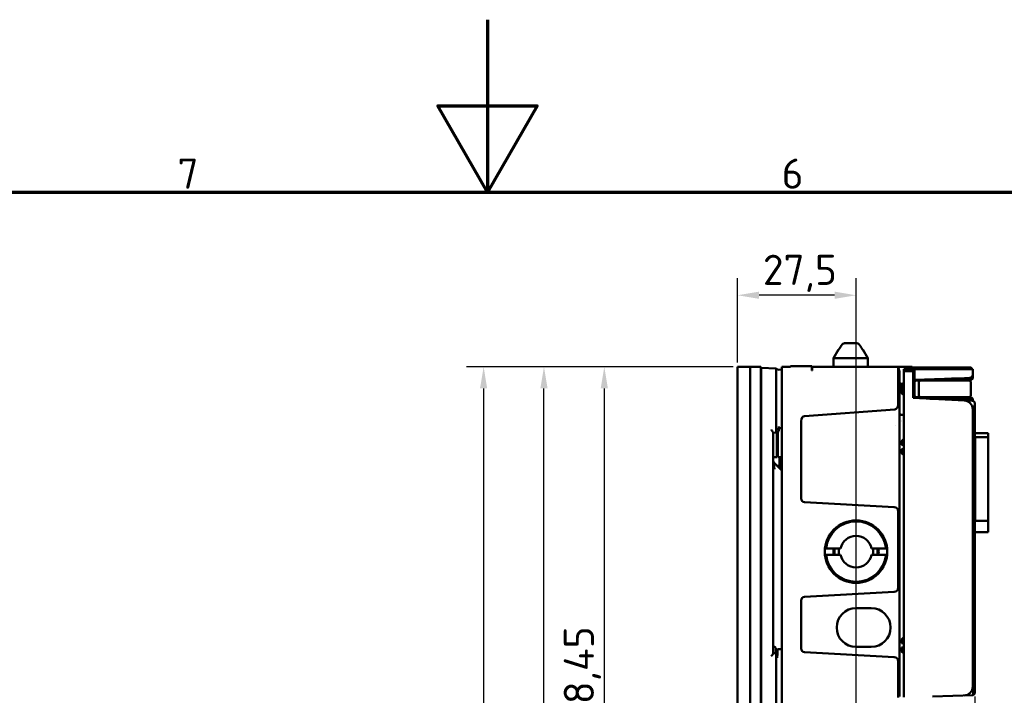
# Model space of a CAD drawing. Header units: millimetres. Extents: x 0 to 5104, y -184 to 1188.
# Tile 101 of 221: x 732 to 961, y 1031 to 1188. Entities that reach past the tile are written whole.
import ezdxf

# ---------------------------------------------------------------- set-up
doc = ezdxf.new("R2010")
doc.units = ezdxf.units.MM
doc.header["$LTSCALE"] = 2
doc.layers.get('0').update_dxf_attribs({"lineweight": 25})
for name, color, linetype, lineweight in [('Bemaßung (ISO)', 7, 'Continuous', 25), ('Rahmen (ISO)', 7, 'Continuous', 70), ('Sichtbar (ISO)', 7, 'Continuous', 50)]:
    doc.layers.add(name, color=color, linetype=linetype, lineweight=lineweight)
doc.styles.add('Notiztext (DIN)', font='isocpeur.ttf')
doc.dimstyles.new('Standard (DIN)', dxfattribs={"dimscale": 2, "dimtxt": 3.5, "dimasz": 2.5, "dimexe": 2, "dimexo": 0.5, "dimgap": 0.5, "dimtad": 1, "dimrnd": 1e-08, "dimtxsty": 'Notiztext (DIN)', "dimcen": 0.09, "dimdle": 10, "dimclrd": 256, "dimclre": 256, "dimclrt": 256, "dimadec": 0, "dimazin": 0, "dimtfac": 1, "dimtmove": 0, "dimatfit": 3, "dimfxl": 1, "dimtolj": 1, "dimtzin": 0, "dimlwd": -1, "dimlwe": -1, "dimarcsym": 0})

# ---------------------------------------------------------------- blocks, each defined once
blk = doc.blocks.new('Ränder Vorgaberahmen')
at = {"layer": 'Rahmen (ISO)', "flags": 128}
for points in [[(420.5, 594), (420.5, 574), (414.73, 584), (426.27, 584), (420.5, 574)], [(20, 20), (20, 574), (821, 574), (821, 20), (20, 20)]]:
    blk.add_lwpolyline(points, dxfattribs=at)
at = {"layer": 'Rahmen (ISO)', "char_height": 3.5, "attachment_point": 7, "style": 'Notiztext (DIN)'}
for s, insert in [('7', (384.53, 574.4)), ('6', (454.62, 574.4))]:
    blk.add_mtext(s, dxfattribs=dict(at, insert=insert))
blk = doc.blocks.new('*D28')
at = {"layer": 'Bemaßung (ISO)', "transparency": 16777216}
for p, q in [((898.01, 1107.48), (836.1, 1107.48)), ((840.1, 1102.48), (840.1, 616.58)), ((898.01, 611.58), (836.1, 611.58))]:
    blk.add_line(p, q, dxfattribs=at)
for points in [[(839.26, 1102.48), (840.93, 1102.48), (840.1, 1107.48)], [(839.26, 616.58), (840.93, 616.58), (840.1, 611.58)]]:
    blk.add_solid(points, dxfattribs=at)
at = {"layer": 'Defpoints', "color": 0, "transparency": 16777216}
for p in [(899.01, 1107.48), (840.1, 611.58), (899.01, 611.58)]:
    blk.add_point(p, dxfattribs=at)
at = {"layer": 'Bemaßung (ISO)', "transparency": 16777216, "insert": (830.7, 848.83), "char_height": 7, "attachment_point": 1, "rotation": 90, "style": 'Notiztext (DIN)'}
blk.add_mtext('\\A1;495,9', dxfattribs=at)
blk = doc.blocks.new('*D31')
at = {"layer": 'Bemaßung (ISO)', "transparency": 16777216}
for p, q in [((898.01, 1107.48), (850.1, 1107.48)), ((854.1, 914.03), (854.1, 1102.48)), ((922.81, 909.03), (850.1, 909.03))]:
    blk.add_line(p, q, dxfattribs=at)
for points in [[(853.26, 1102.48), (854.93, 1102.48), (854.1, 1107.48)], [(853.26, 914.03), (854.93, 914.03), (854.1, 909.03)]]:
    blk.add_solid(points, dxfattribs=at)
at = {"layer": 'Defpoints', "color": 0, "transparency": 16777216}
for p in [(854.1, 1107.48), (899.01, 1107.48), (923.81, 909.03)]:
    blk.add_point(p, dxfattribs=at)
at = {"layer": 'Bemaßung (ISO)', "transparency": 16777216, "insert": (844.7, 995.85), "char_height": 7, "attachment_point": 1, "rotation": 90, "style": 'Notiztext (DIN)'}
blk.add_mtext('\\A1;198,45', dxfattribs=at)
blk = doc.blocks.new('*D32')
at = {"layer": 'Bemaßung (ISO)', "transparency": 16777216}
for p, q in [((898.01, 1107.48), (864.1, 1107.48)), ((868.1, 1102.48), (868.1, 964.03)), ((922.76, 959.03), (864.1, 959.03))]:
    blk.add_line(p, q, dxfattribs=at)
for points in [[(867.26, 1102.48), (868.93, 1102.48), (868.1, 1107.48)], [(867.26, 964.03), (868.93, 964.03), (868.1, 959.03)]]:
    blk.add_solid(points, dxfattribs=at)
at = {"layer": 'Defpoints', "color": 0, "transparency": 16777216}
for p in [(899.01, 1107.48), (868.1, 959.03), (923.76, 959.03)]:
    blk.add_point(p, dxfattribs=at)
at = {"layer": 'Bemaßung (ISO)', "transparency": 16777216, "insert": (858.7, 1020.5), "char_height": 7, "attachment_point": 1, "rotation": 90, "style": 'Notiztext (DIN)'}
blk.add_mtext('\\A1;148,45', dxfattribs=at)
blk = doc.blocks.new('*D39')
at = {"layer": 'Bemaßung (ISO)', "transparency": 16777216}
for p, q in [((954.06, 1031.01), (954.06, 563.94)), ((899.01, 858.58), (899.01, 563.94)), ((904.01, 567.94), (949.06, 567.94))]:
    blk.add_line(p, q, dxfattribs=at)
for points in [[(904.01, 568.78), (904.01, 567.11), (899.01, 567.94)], [(949.06, 568.78), (949.06, 567.11), (954.06, 567.94)]]:
    blk.add_solid(points, dxfattribs=at)
at = {"layer": 'Defpoints', "color": 0, "transparency": 16777216}
for p in [(954.06, 1032.01), (899.01, 859.58), (954.06, 567.94)]:
    blk.add_point(p, dxfattribs=at)
at = {"layer": 'Bemaßung (ISO)', "transparency": 16777216, "insert": (922.34, 575.94), "char_height": 7, "attachment_point": 1, "style": 'Notiztext (DIN)'}
blk.add_mtext('\\A1;55', dxfattribs=at)
blk = doc.blocks.new('*D41')
at = {"layer": 'Bemaßung (ISO)', "transparency": 16777216}
for p, q in [((899.01, 1108.48), (899.01, 1128.09)), ((926.51, 933.93), (926.51, 1128.09)), ((921.51, 1124.09), (904.01, 1124.09))]:
    blk.add_line(p, q, dxfattribs=at)
for points in [[(904.01, 1124.93), (904.01, 1123.26), (899.01, 1124.09)], [(921.51, 1124.93), (921.51, 1123.26), (926.51, 1124.09)]]:
    blk.add_solid(points, dxfattribs=at)
at = {"layer": 'Defpoints', "color": 0, "transparency": 16777216}
for p in [(899.01, 1124.09), (899.01, 1107.48), (926.51, 932.93)]:
    blk.add_point(p, dxfattribs=at)
at = {"layer": 'Bemaßung (ISO)', "transparency": 16777216, "insert": (904.89, 1133.49), "char_height": 7, "attachment_point": 1, "style": 'Notiztext (DIN)'}
blk.add_mtext('\\A1;27,5', dxfattribs=at)

msp = doc.modelspace()

# ---------------------------------------------------------------- linework, layer by layer
at = {"layer": 'Sichtbar (ISO)'}
for p, q in [((926.447, 1112.98), (924.078, 1112.98)), ((922.417, 1111.48), (921.262, 1109.48)), ((922.518, 1111.48), (922.417, 1111.48)), ((928.108, 1111.48), (928.007, 1111.48)), ((928.108, 1111.48), (929.262, 1109.48)), ((921.262, 1109.48), (929.262, 1109.48)), ((921.262, 1107.48), (921.262, 1109.48)), ((929.262, 1107.48), (929.262, 1109.48)), ((899.012, 859.58), (899.012, 1107.479)), ((899.012, 1107.479), (901.962, 1107.479)), ((904.096, 1107.48), (901.962, 1107.48)), ((901.962, 1107.48), (901.962, 1107.479)), ((901.962, 859.58), (901.962, 1107.479)), ((904.366, 1107.333), (904.096, 1107.48)), ((904.364, 1107.48), (904.096, 1107.48)), ((904.364, 1107.48), (904.379, 1107.48)), ((904.503, 1107.182), (904.379, 1107.48)), ((904.381, 1107.103), (904.381, 859.956)), ((904.467, 1106.456), (904.467, 860.603)), ((907.963, 1107.07), (904.474, 1107.253)), ((907.978, 1093.051), (907.978, 1106.272)), ((908.428, 1106.812), (909.262, 1106.841)), ((909.262, 1107.48), (909.262, 611.58)), ((911.262, 1107.48), (909.262, 1107.48)), ((911.262, 1107.68), (911.262, 1107.48)), ((911.262, 1107.68), (916.262, 1107.68)), ((916.262, 1106.68), (916.262, 1107.68)), ((916.362, 1106.68), (916.262, 1106.68)), ((936.27, 1107.48), (916.362, 1107.48)), ((916.362, 1107.48), (916.362, 1106.68)), ((936.296, 1107.48), (936.27, 1107.48)), ((936.296, 1107.48), (938.577, 1107.48)), ((936.296, 1107.48), (936.512, 1106.67)), ((936.296, 1098.755), (936.296, 1107.093)), ((936.562, 1106.283), (936.562, 1097.834)), ((937.562, 1106.98), (939.762, 1106.98)), ((937.562, 1106.48), (937.562, 1106.98)), ((939.762, 1106.48), (937.562, 1106.48)), ((937.562, 1030.893), (937.562, 1106.48)), ((939.496, 1107.48), (938.577, 1107.48)), ((939.496, 1107.48), (939.629, 1106.98)), ((939.536, 1107.33), (952.062, 1107.33)), ((952.062, 1107.13), (939.589, 1107.13)), ((940.062, 1106.68), (939.762, 1106.98)), ((939.762, 1106.48), (939.762, 1106.98)), ((951.667, 1106.98), (939.762, 1106.98)), ((940.062, 1106.355), (939.762, 1106.48)), ((939.762, 1100.295), (939.762, 1106.48)), ((940.062, 1106.68), (940.062, 1106.355)), ((940.062, 1106.355), (940.062, 1100.279)), ((953.562, 1106.98), (951.667, 1106.98)), ((952.862, 1107.33), (952.062, 1107.33)), ((952.062, 1107.13), (952.986, 1107.13)), ((952.986, 1107.13), (952.862, 1107.33)), ((953.562, 1106.98), (953.562, 1105.638)), ((937.054, 1103.549), (937.202, 1103.53)), ((937.562, 1103.891), (937.062, 1103.391)), ((937.062, 1103.168), (937.062, 1103.391)), ((951.655, 1104.896), (940.062, 1104.491)), ((940.062, 1104.391), (952.594, 1104.391)), ((940.762, 1104.341), (940.562, 1104.341)), ((941.562, 1104.341), (940.762, 1104.341)), ((941.062, 1103.841), (941.062, 1100.941)), ((951.162, 1104.341), (941.562, 1104.341)), ((952.615, 1104.791), (948.653, 1104.791)), ((951.162, 1104.341), (952.662, 1104.341)), ((951.655, 1104.896), (952.887, 1104.939)), ((953.162, 1104.391), (952.594, 1104.391)), ((952.615, 1104.791), (953.562, 1104.791)), ((953.162, 1104.391), (953.562, 1104.791)), ((953.162, 1103.841), (953.162, 1100.941)), ((953.562, 1104.791), (953.562, 1105.638)), ((936.762, 1102.651), (936.762, 1102.651)), ((937.062, 1101.613), (937.062, 1103.168)), ((937.062, 1101.391), (937.062, 1101.613)), ((937.562, 1100.891), (937.062, 1101.391)), ((939.762, 1100.295), (951.667, 1099.671)), ((940.062, 1100.391), (952.599, 1100.391)), ((940.48, 1100.391), (940.48, 1100.448)), ((940.562, 1100.441), (940.762, 1100.441)), ((940.762, 1100.441), (941.562, 1100.441)), ((940.762, 1100.441), (940.762, 1100.391)), ((941.562, 1100.441), (951.162, 1100.441)), ((952.615, 1100.091), (943.654, 1100.091)), ((947.577, 1099.885), (951.162, 1099.885)), ((952.662, 1100.441), (951.162, 1100.441)), ((952.108, 1099.648), (953.498, 1099.575)), ((953.262, 1100.391), (952.599, 1100.391)), ((952.615, 1100.091), (953.562, 1100.091)), ((953.262, 1100.391), (953.562, 1100.091)), ((953.498, 1099.575), (953.724, 1099.563)), ((953.562, 1100.091), (953.562, 1099.571)), ((953.724, 1099.563), (954.062, 1099.206)), ((953.724, 1099.563), (953.724, 1099.563)), ((954.062, 1099.206), (954.062, 1098.662)), ((914.521, 1096.055), (935.501, 1097.61)), ((936.562, 1097.834), (936.562, 1094.865)), ((936.562, 1097.362), (936.562, 1097.362)), ((953.562, 1033.261), (953.562, 1097.673)), ((953.724, 1079.669), (953.724, 1097.578)), ((954.062, 1098.662), (954.062, 1079.669)), ((913.762, 1094.925), (913.762, 1076.927)), ((936.562, 1094.865), (936.562, 1093.446)), ((937.04, 1094.97), (937.04, 1094.97)), ((937.041, 1094.831), (937.041, 1094.831)), ((937.045, 1096.348), (937.562, 1096.33)), ((907.262, 1041.04), (907.262, 1092.269)), ((907.262, 1092.192), (907.975, 1092.254)), ((907.978, 1093.051), (908.562, 1093.051)), ((908.162, 1086.53), (908.162, 1092.36)), ((908.262, 1088.73), (908.262, 1092.416)), ((908.362, 1086.53), (908.362, 1092.472)), ((908.562, 1093.655), (908.562, 1093.051)), ((909.262, 1093.265), (908.562, 1093.277)), ((908.562, 1093.051), (908.562, 1092.585)), ((935.656, 1093.838), (935.656, 1093.838)), ((936.562, 1093.446), (936.562, 1076.727)), ((957.162, 1092.113), (954.062, 1092.113)), ((957.162, 1092.113), (957.162, 1091.171)), ((937.062, 1090.285), (937.562, 1090.785)), ((937.062, 1090.285), (937.062, 1090.049)), ((937.062, 1090.049), (937.062, 1089.633)), ((954.162, 1091.171), (957.162, 1091.171)), ((954.162, 1091.171), (954.162, 1071.745)), ((957.162, 1091.171), (957.162, 1071.745)), ((908.262, 1088.73), (908.162, 1088.712)), ((908.262, 1089.03), (908.362, 1089.03)), ((937.062, 1089.385), (937.062, 1089.633)), ((937.562, 1089.385), (937.062, 1089.385)), ((937.062, 1088.137), (937.062, 1088.385)), ((937.062, 1088.385), (937.562, 1088.385)), ((937.062, 1088.137), (937.062, 1087.721)), ((937.062, 1087.485), (937.062, 1087.721)), ((937.062, 1087.485), (937.562, 1086.985)), ((908.162, 1086.53), (907.262, 1086.53)), ((907.555, 1085.148), (909.262, 1083.441)), ((908.362, 1086.53), (909.262, 1086.53)), ((908.762, 1086.03), (908.762, 1083.941)), ((909.254, 1086.529), (909.262, 1086.53)), ((907.479, 1084.346), (907.48, 1084.347)), ((908.173, 1084.53), (908.762, 1084.53)), ((954.062, 1079.669), (953.724, 1079.669)), ((953.767, 1076.898), (953.767, 1078.722)), ((954.062, 1079.669), (954.062, 1079.056)), ((954.062, 1079.056), (954.062, 1077.232)), ((935.382, 1074.968), (914.521, 1076.1)), ((936.562, 1076.727), (936.562, 1074.801)), ((954.062, 1077.232), (953.767, 1076.898)), ((953.962, 1077.077), (953.962, 1070.436)), ((953.962, 1076.117), (954.062, 1076.08)), ((954.062, 1077.232), (954.062, 1077.199)), ((954.062, 1077.199), (954.062, 1076.494)), ((954.062, 1076.494), (954.062, 1076.08)), ((954.062, 1076.08), (954.062, 1069.223)), ((936.296, 1056.256), (936.296, 1074.003)), ((936.562, 1074.801), (936.562, 1074.243)), ((936.562, 1074.243), (936.562, 1056.016)), ((957.162, 1071.745), (954.162, 1071.745)), ((957.162, 1071.745), (957.162, 1069.113)), ((953.962, 1069.997), (953.562, 1069.597)), ((953.705, 1069.557), (953.705, 1069.74)), ((953.705, 1069.557), (953.705, 1067.917)), ((953.962, 1069.997), (953.962, 1070.436)), ((954.062, 1068.17), (954.062, 1069.223)), ((957.162, 1069.113), (954.062, 1069.113)), ((953.562, 1067.53), (954.062, 1067.53)), ((953.705, 1067.53), (953.705, 1067.917)), ((954.062, 1068.17), (954.062, 1067.53)), ((954.062, 1058.04), (954.062, 1067.53)), ((919.55, 1065.355), (922.919, 1065.355)), ((930.106, 1065.355), (933.475, 1065.355)), ((922.919, 1063.905), (919.55, 1063.905)), ((933.475, 1063.905), (930.106, 1063.905)), ((953.722, 1058.457), (953.562, 1058.49)), ((954.062, 1057.46), (954.062, 1058.04)), ((936.562, 1056.016), (936.562, 1055.458)), ((936.562, 1055.458), (936.562, 1053.532)), ((953.659, 1057.46), (953.659, 1032.014)), ((953.659, 1057.46), (954.062, 1057.46)), ((954.062, 1032.014), (954.062, 1057.46)), ((913.762, 1053.332), (913.762, 1042.14)), ((914.521, 1054.159), (935.382, 1055.291)), ((936.562, 1053.532), (936.562, 1041.938)), ((926.512, 1051.53), (930.012, 1051.53)), ((937.062, 1044.281), (937.562, 1044.781)), ((937.062, 1044.281), (937.062, 1044.045)), ((937.062, 1044.045), (937.062, 1043.63)), ((907.562, 1042.53), (907.262, 1042.53)), ((907.862, 1041.065), (907.862, 1042.23)), ((908.262, 1042.027), (909.262, 1042.044)), ((908.262, 1042.027), (908.262, 1041.327)), ((930.012, 1042.53), (926.512, 1042.53)), ((936.562, 1040.012), (936.562, 1041.938)), ((937.062, 1043.381), (937.062, 1043.63)), ((937.562, 1043.381), (937.062, 1043.381)), ((937.062, 1042.133), (937.062, 1042.381)), ((937.062, 1042.381), (937.562, 1042.381)), ((937.062, 1042.133), (937.062, 1041.717)), ((937.062, 1041.717), (937.062, 1041.481)), ((907.962, 1041.056), (907.262, 1041.117)), ((907.965, 1021.8), (907.965, 1040.259)), ((908.398, 1040.259), (907.965, 1040.259)), ((908.262, 1040.578), (908.262, 1041.327)), ((914.521, 1041.313), (935.382, 1040.181)), ((936.562, 1039.455), (936.562, 1040.012)), ((936.562, 1031.061), (936.562, 1039.455)), ((937.062, 1041.481), (937.562, 1040.981)), ((936.296, 1030.801), (936.296, 1039.216)), ((944.262, 1031.069), (953.648, 1031.315)), ((954.062, 1031.74), (954.062, 1032.014))]:
    msp.add_line(p, q, dxfattribs=at)
msp.add_circle((926.512, 1064.63), 7.25, dxfattribs=at)
for centre, radius, start, end in [((935.062, 1106.283), 1.5, 0, 14.93142), ((937.062, 1104.051), 0.5, 180, 262.98142), ((940.562, 1103.841), 0.5, 90, 180), ((941.562, 1103.841), 0.5, 90, 180), ((952.662, 1103.841), 0.5, 0, 90), ((952.862, 1105.638), 0.7, 272, 0), ((940.562, 1100.941), 0.5, 180, 270), ((941.562, 1100.941), 0.5, 180, 270), ((951.162, 1097.885), 2, 55.62429, 90), ((951.562, 1097.673), 2, 0, 87), ((952.662, 1100.941), 0.5, 270, 0), ((937.062, 1096.847), 0.5, 180, 268), ((908.262, 1085.855), 1, 180, 225), ((909.262, 1086.03), 0.5, 91, 180), ((926.512, 1064.63), 7, 5.94487, 174.05513), ((926.512, 1064.63), 3.666, 11.406, 168.594), ((926.512, 1064.63), 5.25, 172.06236, 187.93764), ((926.512, 1064.63), 5, 171.66272, 188.33728), ((926.512, 1064.63), 3.999, 169.55412, 190.44588), ((926.512, 1064.63), 3.999, 349.55412, 10.44588), ((926.512, 1064.63), 5, 351.66272, 8.33728), ((926.512, 1064.63), 5.25, 352.06236, 7.93764), ((926.512, 1064.63), 7, 185.94487, 354.05513), ((926.512, 1064.63), 3.666, 191.406, 348.594), ((926.512, 1047.03), 4.5, 90, 270), ((930.012, 1047.03), 4.5, 270, 90), ((907.562, 1042.23), 0.3, 0, 90), ((951.562, 1033.261), 2, 271.5, 0)]:
    msp.add_arc(centre, radius, start, end, dxfattribs=at)
for centre, major_axis, ratio, start_param, end_param in [((903.174, 1107.773), (1.168, -0.52), 0.515766, 0.1265725, 0.3350802), ((903.262, 1107.561), (0.682, -1.34), 0.6626496, 0.9159786, 1.0834985), ((904.8, 1106.435), (-0.011, 0.801), 0.4157392, 1.0725632, 1.5383738), ((934.743, 1107.48), (0.556, -2.086), 0.6948616, 1.2043596, 1.387578), ((935.261, 1099.008), (0.374, -1.375), 0.7015215, 6.1479103, 7.4840448), ((955.724, 1097.455), (-1.416, 1.492), 0.9463689, 0.1934035, 0.7781169), ((914.562, 1094.925), (0, 1.131), 0.7071068, 0.0523599, 1.5707963), ((914.562, 1076.927), (0, -0.828), 0.9656783, 4.712389, 6.2308254), ((935.261, 1073.937), (-0.771, -0.736), 0.9382822, 2.4112831, 3.8644054), ((935.261, 1056.322), (0.771, -0.736), 0.9382822, 5.5603726, 7.0134949), ((914.562, 1053.332), (0, 0.828), 0.9656783, 0.0523599, 1.5707963), ((914.562, 1042.14), (0, -0.828), 0.965837, 4.712389, 6.2308254), ((935.261, 1039.15), (-0.772, -0.735), 0.9384194, 2.4124879, 3.8657632), ((953.637, 1032.014), (-0.011, 0.7), 0.0317956, 3.1419222, 4.7113286)]:
    msp.add_ellipse(centre, major_axis=major_axis, ratio=ratio, start_param=start_param, end_param=end_param, dxfattribs=at)
for points, knots in [([(923.122, 1112.48), (923.171, 1112.556), (923.23, 1112.629), (923.384, 1112.774), (923.514, 1112.854), (923.766, 1112.951), (923.935, 1112.98), (924.078, 1112.98)], [-0.76240067, -0.76240067, -0.76240067, -0.76240067, -0.73725977, -0.73725977, -0.69904989, -0.69904989, -0.6562334, -0.6562334, -0.6562334, -0.6562334]), ([(926.447, 1112.98), (926.59, 1112.98), (926.758, 1112.951), (927.01, 1112.854), (927.141, 1112.774), (927.295, 1112.629), (927.354, 1112.556), (927.403, 1112.48)], [-0.4266994, -0.4266994, -0.4266994, -0.4266994, -0.38388292, -0.38388292, -0.34567303, -0.34567303, -0.32053213, -0.32053213, -0.32053213, -0.32053213]), ([(904.502, 1106.814), (904.517, 1106.886), (904.526, 1106.953), (904.529, 1107.079), (904.521, 1107.139), (904.503, 1107.182)], [-0.437425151, -0.437425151, -0.437425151, -0.437425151, -0.413602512, -0.413602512, -0.384600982, -0.384600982, -0.384600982, -0.384600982]), ([(907.978, 1106.272), (907.982, 1106.472), (907.984, 1106.681), (907.981, 1106.836), (907.978, 1106.978), (907.972, 1107.07), (907.963, 1107.07)], [0, 0, 0, 0, 0.520222, 0.520222, 0.520222, 1, 1, 1, 1]), ([(952.862, 1107.33), (952.969, 1107.329), (953.078, 1107.305), (953.178, 1107.254), (953.214, 1107.236), (953.249, 1107.215), (953.282, 1107.19), (953.323, 1107.159), (953.377, 1107.105), (953.396, 1107.083), (953.42, 1107.055), (953.445, 1107.02), (953.469, 1106.979)], [0, 0, 0, 0, 0.27575886, 0.27575886, 0.27575886, 0.375, 0.375, 0.375, 0.5, 0.5, 0.5, 0.65853708, 0.65853708, 0.65853708, 0.65853708]), ([(953.398, 1106.98), (953.352, 1107.02), (953.301, 1107.052), (953.246, 1107.076), (953.163, 1107.112), (953.073, 1107.129), (952.986, 1107.13)], [0.53859023, 0.53859023, 0.53859023, 0.53859023, 0.72317486, 0.72317486, 0.72317486, 1, 1, 1, 1]), ([(937.001, 1103.555), (937.001, 1103.555), (937.001, 1103.555), (937.001, 1103.555), (937.001, 1103.555), (937.001, 1103.555), (937.001, 1103.555), (937, 1103.555), (937, 1103.555), (937, 1103.555), (937, 1103.555), (937, 1103.555), (937, 1103.555), (937, 1103.555), (937, 1103.555), (936.999, 1103.555), (936.999, 1103.555), (936.999, 1103.555), (936.999, 1103.555), (936.998, 1103.555), (936.998, 1103.555), (936.998, 1103.555), (936.997, 1103.556), (936.996, 1103.556), (936.995, 1103.556), (936.994, 1103.556), (936.992, 1103.555), (936.991, 1103.555), (936.988, 1103.555), (936.986, 1103.554), (936.983, 1103.553), (936.975, 1103.549), (936.967, 1103.541), (936.957, 1103.53), (936.939, 1103.507), (936.917, 1103.47), (936.892, 1103.422), (936.83, 1103.303), (936.726, 1103.118), (936.638, 1102.968), (936.604, 1102.909), (936.575, 1102.855), (936.566, 1102.797), (936.564, 1102.783), (936.563, 1102.768), (936.562, 1102.749), (936.562, 1102.746), (936.562, 1102.743), (936.562, 1102.74)], [0.00013591, 0.00013591, 0.00013591, 0.00013591, 0.00020369, 0.00020369, 0.00020369, 0.00055015, 0.00055015, 0.00055015, 0.00091567, 0.00091567, 0.00091567, 0.00144767, 0.00144767, 0.00144767, 0.00222617, 0.00222617, 0.00222617, 0.00336404, 0.00336404, 0.00336404, 0.00675085, 0.00675085, 0.00675085, 0.01352491, 0.01352491, 0.01352491, 0.02723174, 0.02723174, 0.02723174, 0.05596148, 0.05596148, 0.05596148, 0.14370439, 0.14370439, 0.14370439, 0.32136829, 0.32136829, 0.32136829, 0.771471, 0.771471, 0.771471, 0.94919327, 0.94919327, 0.94919327, 0.99338896, 0.99338896, 0.99338896, 0.99999997, 0.99999997, 0.99999997, 0.99999997]), ([(907.262, 1092.269), (907.262, 1092.295), (907.253, 1092.327), (907.216, 1092.41), (907.184, 1092.464), (907.106, 1092.58), (907.051, 1092.652), (906.933, 1092.802), (906.87, 1092.878), (906.81, 1092.949)], [-0.096075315, -0.096075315, -0.096075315, -0.096075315, -0.078337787, -0.078337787, -0.055410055, -0.055410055, -0.027705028, -0.027705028, 0, 0, 0, 0]), ([(953.722, 1058.457), (953.723, 1058.457), (953.724, 1058.453), (953.725, 1058.421), (953.724, 1058.36), (953.714, 1058.176), (953.705, 1058.054), (953.685, 1057.774), (953.673, 1057.617), (953.659, 1057.46)], [0.17038688, 0.17038688, 0.17038688, 0.17038688, 0.25, 0.25, 0.5, 0.5, 0.75, 0.75, 1, 1, 1, 1]), ([(906.81, 1040.36), (906.875, 1040.437), (906.944, 1040.52), (907.07, 1040.682), (907.128, 1040.76), (907.2, 1040.872), (907.227, 1040.919), (907.256, 1040.99), (907.262, 1041.018), (907.262, 1041.04)], [0, 0, 0, 0, 0.030182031, 0.030182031, 0.060364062, 0.060364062, 0.08079944, 0.08079944, 0.096062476, 0.096062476, 0.096062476, 0.096062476]), ([(907.965, 1040.259), (907.98, 1040.635), (907.981, 1040.994), (907.967, 1041.048), (907.965, 1041.053), (907.964, 1041.056), (907.962, 1041.056)], [0, 0, 0, 0, 0.9130148, 0.9130148, 0.9130148, 1, 1, 1, 1])]:
    msp.add_open_spline(points, degree=3, knots=knots, dxfattribs=at)
for points, weights in [([(922.518, 1111.48), (922.854, 1112.041), (923.122, 1112.48)], [1.09655479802, 1.10582889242, 1.09960415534]), ([(927.403, 1112.48), (927.671, 1112.041), (928.007, 1111.48)], [1.09960415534, 1.10582889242, 1.09655479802])]:
    msp.add_rational_spline(points, weights, degree=2, dxfattribs=at)
for points in [[(907.964, 1107.07), (908.119, 1106.984), (908.275, 1106.898), (908.43, 1106.812)], [(907.964, 1107.07), (908.119, 1106.984), (908.275, 1106.898), (908.43, 1106.812)], [(937.001, 1103.555), (937.019, 1103.553), (937.036, 1103.551), (937.054, 1103.549)], [(953.66, 1099.566), (953.66, 1099.566), (953.659, 1099.566), (953.659, 1099.566)], [(953.724, 1099.563), (953.725, 1099.563), (953.726, 1099.562), (953.727, 1099.561)], [(953.727, 1099.561), (953.839, 1099.442), (953.95, 1099.324), (954.062, 1099.206)], [(907.975, 1092.254), (907.992, 1092.256), (907.993, 1092.616), (907.978, 1093.051)], [(908.562, 1092.585), (908.367, 1092.475), (908.171, 1092.365), (907.975, 1092.255)], [(907.555, 1083.733), (907.41, 1084.75), (907.41, 1085.293), (907.555, 1085.148)], [(953.767, 1078.722), (953.766, 1078.849), (953.752, 1079.193), (953.724, 1079.669)], [(953.776, 1076.848), (953.705, 1076.834), (953.634, 1076.82), (953.562, 1076.805)], [(953.775, 1076.851), (953.774, 1076.848), (953.771, 1076.864), (953.767, 1076.898)], [(954.062, 1077.199), (953.967, 1077.082), (953.871, 1076.965), (953.776, 1076.849)], [(953.962, 1076.614), (953.996, 1076.574), (954.029, 1076.534), (954.062, 1076.494)], [(953.723, 1058.457), (953.836, 1058.318), (953.949, 1058.179), (954.062, 1058.04)], [(907.963, 1041.056), (908.063, 1040.996), (908.163, 1040.936), (908.262, 1040.877)], [(954.062, 1031.74), (953.925, 1031.598), (953.787, 1031.457), (953.649, 1031.315)]]:
    msp.add_open_spline(points, degree=3, dxfattribs=at)

# ---------------------------------------------------------------- block references
at = {"xscale": 2, "yscale": 2, "zscale": 2}
msp.add_blockref('Ränder Vorgaberahmen', (0, 0), dxfattribs=at)

# ---------------------------------------------------------------- dimensions: what is measured, and where the dimension line sits
at = {"layer": 'Bemaßung (ISO)'}
for base, p1, p2, angle, picture, middle in [((899.012, 1124.092), (926.512, 932.933), (899.012, 1107.479), 180, '*D41', (912.762, 1124.092)), ((840.097, 611.58), (899.012, 1107.479), (899.012, 611.58), 270, '*D28', (840.097, 859.51)), ((854.097, 1107.479), (923.812, 909.03), (899.012, 1107.479), 270, '*D31', (854.097, 1008.275)), ((868.097, 959.03), (899.012, 1107.479), (923.762, 959.03), 270, '*D32', (868.097, 1033.275))]:
    dim = msp.add_linear_dim(base=base, p1=p1, p2=p2, angle=angle, dimstyle='Standard (DIN)', override={"dimgap": 0.5, "dimdec": 2, "dimtol": 0, "dimlim": 0, "dimtp": 0, "dimtm": 0, "dimtdec": 2, "dimtofl": 0, "dimatfit": 1}, dxfattribs=at)
    dim.commit()
    dim.dimension.update_dxf_attribs({"geometry": picture, "text_midpoint": middle, "dimtype": 160})
dim = msp.add_linear_dim(base=(954.062, 567.944), p1=(899.012, 859.58), p2=(954.062, 1032.014), dimstyle='Standard (DIN)', override={"dimgap": 0.5, "dimdec": 0, "dimtol": 0, "dimlim": 0, "dimtp": 0, "dimtm": 0, "dimtdec": 0, "dimtofl": 0, "dimatfit": 1}, dxfattribs=at)
dim.commit()
dim.dimension.update_dxf_attribs({"geometry": '*D39', "text_midpoint": (926.537, 567.944), "dimtype": 160})

doc.saveas('drawing.dxf')
